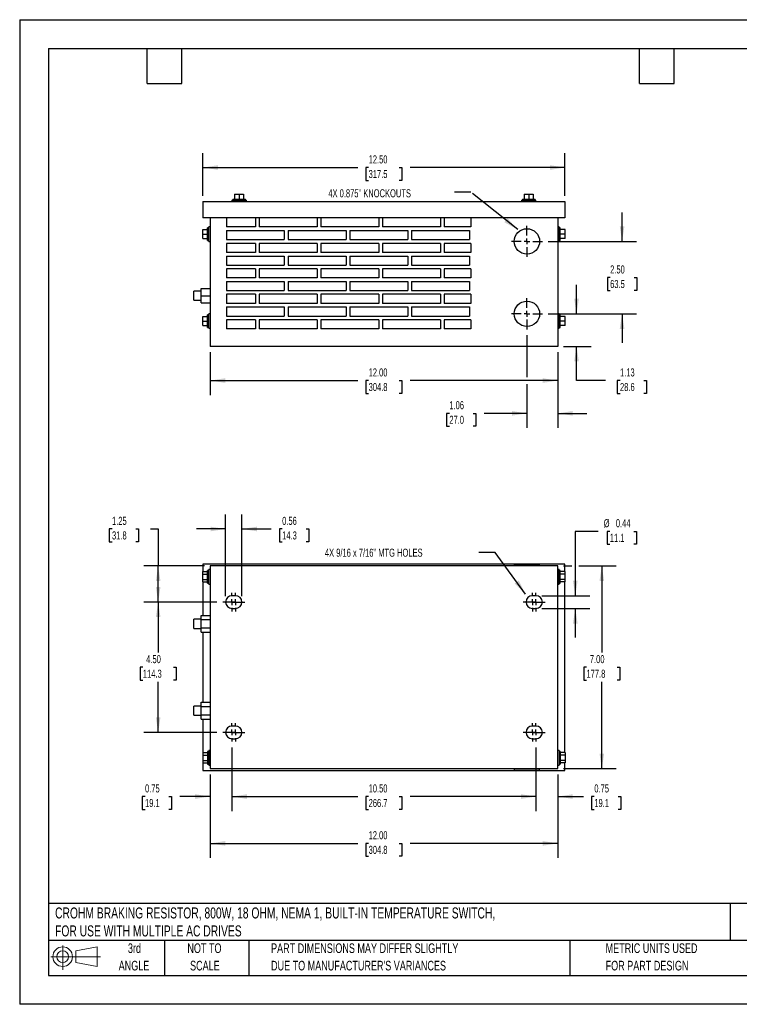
# Model space of a CAD drawing. Header units: inches. Extents: x 0 to 44, y 0 to 34.
# Tile 1 of 4: x 0 to 24.8, y 0 to 34. Entities that reach past the tile are written whole.
import ezdxf

# ---------------------------------------------------------------- set-up
doc = ezdxf.new("R2010")
doc.units = ezdxf.units.IN
doc.header["$LTSCALE"] = 4
doc.header["$MEASUREMENT"] = 0
doc.linetypes.add('CENTERX2', pattern=[0.8, 0.5, -0.1, 0.1, -0.1])
doc.layers.add('CENTER', color=40, linetype='CENTERX2')
doc.layers.add('SLD-DEFPOINTS', color=7, linetype='Continuous')
doc.layers.add('DIMENSIONS', color=140, linetype='Continuous', lineweight=25)
doc.layers.add('TEXT', color=140, linetype='Continuous', lineweight=25)
doc.styles.add('SLDTEXTSTYLE0', font='TXT', dxfattribs={"width": 0.7})
doc.dimstyles.new('SLDDIMSTYLE0', dxfattribs={"dimtxt": 0.277778, "dimasz": 0.52, "dimexe": 0, "dimexo": 0.0625, "dimgap": 0.069444, "dimtad": 0, "dimtih": 1, "dimtoh": 1, "dimrnd": 1e-09, "dimzin": 4, "dimdsep": 46, "dimtxsty": 'SLDTEXTSTYLE0', "dimsah": 1, "dimcen": 0.09, "dimadec": 0, "dimazin": 1, "dimtfac": 1, "dimtmove": 0, "dimatfit": 0, "dimfxl": 0, "dimfrac": 2, "dimtolj": 1, "dimtzin": 12, "dimarcsym": 0})
doc.dimstyles.new('SLDDIMSTYLE1', dxfattribs={"dimtxt": 0.277778, "dimasz": 0.52, "dimexe": 0, "dimexo": 0.0625, "dimgap": 0.069444, "dimtad": 0, "dimtih": 1, "dimtoh": 1, "dimrnd": 1e-09, "dimzin": 12, "dimdsep": 46, "dimtxsty": 'SLDTEXTSTYLE0', "dimsah": 1, "dimcen": 0.09, "dimadec": 0, "dimazin": 3, "dimtfac": 1, "dimtmove": 0, "dimatfit": 0, "dimfxl": 0, "dimfrac": 2, "dimtolj": 1, "dimtzin": 12, "dimarcsym": 0})
doc.dimstyles.new('SLDDIMSTYLE2', dxfattribs={"dimtxt": 0.277778, "dimasz": 0.52, "dimexe": 0, "dimexo": 0.0625, "dimgap": 0.069444, "dimtad": 0, "dimtih": 1, "dimtoh": 1, "dimrnd": 1e-09, "dimzin": 4, "dimdsep": 46, "dimtxsty": 'SLDTEXTSTYLE0', "dimsah": 1, "dimcen": 0.09, "dimadec": 0, "dimazin": 1, "dimtfac": 1, "dimtofl": 0, "dimtmove": 0, "dimatfit": 3, "dimfxl": 0, "dimfrac": 2, "dimtolj": 1, "dimtzin": 12, "dimarcsym": 0})
doc.dimstyles.new('SLDDIMSTYLE3', dxfattribs={"dimtxt": 0.18, "dimasz": 0.52, "dimexe": 0, "dimexo": 0.0625, "dimgap": 0, "dimtad": 0, "dimtih": 1, "dimtoh": 1, "dimdec": 0, "dimrnd": 1e-09, "dimzin": 0, "dimdsep": 46, "dimtxsty": 'Standard', "dimsah": 1, "dimcen": 0.09, "dimadec": 0, "dimazin": 0, "dimtfac": 0.52, "dimtdec": 0, "dimtofl": 0, "dimtmove": 0, "dimatfit": 3, "dimfxl": 0, "dimfrac": 2, "dimtolj": 1, "dimtzin": 0, "dimarcsym": 0})
doc.dimstyles.new('SLDDIMSTYLE4', dxfattribs={"dimtxt": 0.277778, "dimasz": 0.52, "dimexe": 0, "dimexo": 0.0625, "dimgap": 0.069444, "dimtad": 0, "dimtih": 1, "dimtoh": 1, "dimrnd": 1e-09, "dimzin": 12, "dimdsep": 46, "dimtxsty": 'SLDTEXTSTYLE0', "dimsah": 1, "dimcen": 0.09, "dimadec": 0, "dimazin": 3, "dimtfac": 1, "dimtofl": 0, "dimtmove": 0, "dimatfit": 3, "dimfxl": 0, "dimfrac": 2, "dimtolj": 1, "dimtzin": 12, "dimarcsym": 0})
doc.dimstyles.new('SLDDIMSTYLE5', dxfattribs={"dimtxt": 0.277778, "dimasz": 0.52, "dimexe": 0, "dimexo": 0.0625, "dimgap": 0.069444, "dimtad": 0, "dimtih": 1, "dimtoh": 1, "dimrnd": 1e-09, "dimdsep": 46, "dimtxsty": 'SLDTEXTSTYLE0', "dimsah": 1, "dimcen": 0.09, "dimadec": 0, "dimazin": 2, "dimtfac": 1, "dimtmove": 0, "dimatfit": 0, "dimfxl": 0, "dimfrac": 2, "dimtolj": 1, "dimtzin": 12, "dimarcsym": 0})

# ---------------------------------------------------------------- blocks, each defined once
blk = doc.blocks.new('Block11')
at = {"color": 7, "linetype": 'Continuous', "lineweight": 18}
for p, q in [((0.408, 0.836), (0.408, 0)), ((0.863, 0.656), (1.602, 0.792)), ((1.602, 0.792), (1.602, 0.115)), ((0, 0.454), (1.712, 0.454)), ((0.863, 0.251), (0.863, 0.656)), ((0.863, 0.251), (1.602, 0.115))]:
    blk.add_line(p, q, dxfattribs=at)
for radius in [0.339, 0.202]:
    blk.add_circle((0.408, 0.454), radius, dxfattribs=at)
blk = doc.blocks.new('Block12')
at = {"layer": 'SLD-DEFPOINTS'}
blk.add_blockref('Block11', (0, 0), dxfattribs=at)
blk = doc.blocks.new('SW_NOTE_0')
at = {"layer": 'TEXT', "color": 0, "linetype": 'CENTERX2', "lineweight": 18, "char_height": 0.38, "attachment_point": 1, "style": 'SLDTEXTSTYLE0'}
for s, insert in [('CROHM BRAKING RESISTOR, 800W, 18 OHM, NEMA 1, BUILT-IN TEMPERATURE SWITCH,', (0, 0.49)), ('FOR USE WITH MULTIPLE AC DRIVES', (0, -0.13))]:
    blk.add_mtext(s, dxfattribs=dict(at, insert=insert))
blk = doc.blocks.new('SW_NOTE_0_3')
at = {"layer": 'TEXT', "color": 0, "linetype": 'CENTERX2', "lineweight": 18, "char_height": 0.33333, "attachment_point": 1, "style": 'SLDTEXTSTYLE0'}
for s, insert in [('PART DIMENSIONS MAY DIFFER SLIGHTLY', (0, 0.43)), ("DUE TO MANUFACTURER'S VARIANCES", (0, -0.172))]:
    blk.add_mtext(s, dxfattribs=dict(at, insert=insert))
blk = doc.blocks.new('SW_NOTE_0_4')
at = {"layer": 'TEXT', "color": 0, "linetype": 'CENTERX2', "lineweight": 18, "char_height": 0.3333, "attachment_point": 2, "style": 'SLDTEXTSTYLE0'}
for s, insert in [('NOT TO', (0.828, 0.43)), ('SCALE', (0.843, -0.172))]:
    blk.add_mtext(s, dxfattribs=dict(at, insert=insert))
blk = doc.blocks.new('SW_NOTE_0_5')
at = {"layer": 'TEXT', "color": 0, "linetype": 'CENTERX2', "lineweight": 18, "char_height": 0.3333, "attachment_point": 2, "style": 'SLDTEXTSTYLE0'}
for s, insert in [('3rd', (0.365, 0.43)), ('ANGLE', (0.349, -0.172))]:
    blk.add_mtext(s, dxfattribs=dict(at, insert=insert))
blk = doc.blocks.new('SW_NOTE_0_6')
at = {"layer": 'TEXT', "color": 0, "linetype": 'CENTERX2', "lineweight": 18, "char_height": 0.33333, "attachment_point": 1, "style": 'SLDTEXTSTYLE0'}
for s, insert in [('METRIC UNITS USED', (0, 0.43)), ('FOR PART DESIGN', (0, -0.172))]:
    blk.add_mtext(s, dxfattribs=dict(at, insert=insert))
blk = doc.blocks.new('_D')
at = {"layer": 'DIMENSIONS'}
for p, q in [((20.801, 26.345), (20.801, 27.345)), ((18.253, 26.345), (21.301, 26.345)), ((20.388, 25.094), (20.295, 25.094)), ((20.295, 25.094), (20.295, 24.653)), ((21.214, 25.094), (21.307, 25.094)), ((21.307, 25.094), (21.307, 24.653)), ((20.295, 24.653), (20.388, 24.653)), ((21.307, 24.653), (21.214, 24.653)), ((18.253, 23.845), (21.301, 23.845)), ((20.801, 23.845), (20.801, 22.845))]:
    blk.add_line(p, q, dxfattribs=at)
for points in [[(20.801, 26.345), (20.881, 26.865), (20.721, 26.865)], [(20.801, 23.845), (20.721, 23.325), (20.881, 23.325)]]:
    blk.add_solid(points, dxfattribs=at)
at = {"layer": 'DIMENSIONS', "char_height": 0.2778, "attachment_point": 1, "style": 'SLDTEXTSTYLE0'}
for s, insert in [('2.50', (20.388, 25.515)), ('63.5', (20.388, 25.011))]:
    blk.add_mtext(s, dxfattribs=dict(at, insert=insert))
blk = doc.blocks.new('_D_1')
at = {"layer": 'DIMENSIONS'}
for p, q in [((19.228, 23.845), (19.228, 24.845)), ((18.253, 23.845), (19.728, 23.845)), ((18.778, 22.72), (19.728, 22.72)), ((19.228, 21.539), (19.228, 22.72)), ((20.228, 21.539), (19.228, 21.539)), ((20.729, 21.539), (20.636, 21.539)), ((20.636, 21.539), (20.636, 21.097)), ((21.555, 21.539), (21.648, 21.539)), ((21.648, 21.539), (21.648, 21.097)), ((20.636, 21.097), (20.729, 21.097)), ((21.648, 21.097), (21.555, 21.097))]:
    blk.add_line(p, q, dxfattribs=at)
for points in [[(19.228, 23.845), (19.308, 24.365), (19.148, 24.365)], [(19.228, 22.72), (19.148, 22.2), (19.308, 22.2)]]:
    blk.add_solid(points, dxfattribs=at)
at = {"layer": 'DIMENSIONS', "char_height": 0.2778, "attachment_point": 1, "style": 'SLDTEXTSTYLE0'}
for s, insert in [('1.13', (20.729, 21.959)), ('28.6', (20.729, 21.455))]:
    blk.add_mtext(s, dxfattribs=dict(at, insert=insert))
blk = doc.blocks.new('_D_2')
at = {"layer": 'DIMENSIONS'}
for p, q in [((6.578, 22.52), (6.578, 21.039)), ((18.578, 22.52), (18.578, 21.039)), ((6.578, 21.539), (11.673, 21.539)), ((12.049, 21.539), (11.956, 21.539)), ((11.956, 21.539), (11.956, 21.097)), ((13.106, 21.539), (13.199, 21.539)), ((13.199, 21.539), (13.199, 21.097)), ((18.578, 21.539), (13.483, 21.539)), ((11.956, 21.097), (12.049, 21.097)), ((13.199, 21.097), (13.106, 21.097))]:
    blk.add_line(p, q, dxfattribs=at)
for points in [[(6.578, 21.539), (7.098, 21.459), (7.098, 21.619)], [(18.578, 21.539), (18.058, 21.619), (18.058, 21.459)]]:
    blk.add_solid(points, dxfattribs=at)
at = {"layer": 'DIMENSIONS', "char_height": 0.2778, "attachment_point": 1, "style": 'SLDTEXTSTYLE0'}
for s, insert in [('12.00', (12.049, 21.959)), ('304.8', (12.049, 21.455))]:
    blk.add_mtext(s, dxfattribs=dict(at, insert=insert))
blk = doc.blocks.new('_D_3')
at = {"layer": 'DIMENSIONS'}
for p, q in [((17.515, 23.107), (17.515, 21.659)), ((18.578, 22.52), (18.578, 19.907)), ((17.515, 21.419), (17.515, 19.907)), ((14.836, 20.406), (14.742, 20.406)), ((14.742, 20.406), (14.742, 19.965)), ((15.661, 20.406), (15.755, 20.406)), ((15.755, 20.406), (15.755, 19.965)), ((17.515, 20.407), (16.038, 20.407)), ((18.578, 20.407), (19.578, 20.407)), ((14.742, 19.965), (14.836, 19.965)), ((15.755, 19.965), (15.661, 19.965))]:
    blk.add_line(p, q, dxfattribs=at)
for points in [[(17.515, 20.407), (16.995, 20.487), (16.995, 20.327)], [(18.578, 20.407), (19.098, 20.327), (19.098, 20.487)]]:
    blk.add_solid(points, dxfattribs=at)
at = {"layer": 'DIMENSIONS', "char_height": 0.2778, "attachment_point": 1, "style": 'SLDTEXTSTYLE0'}
for s, insert in [('1.06', (14.836, 20.827)), ('27.0', (14.836, 20.323))]:
    blk.add_mtext(s, dxfattribs=dict(at, insert=insert))
blk = doc.blocks.new('_D_4')
at = {"layer": 'DIMENSIONS'}
for p, q in [((6.328, 27.92), (6.328, 29.395)), ((18.828, 27.92), (18.828, 29.395)), ((6.328, 28.895), (11.673, 28.895)), ((12.049, 28.895), (11.956, 28.895)), ((11.956, 28.895), (11.956, 28.453)), ((13.106, 28.895), (13.199, 28.895)), ((13.199, 28.895), (13.199, 28.453)), ((18.828, 28.895), (13.483, 28.895)), ((11.956, 28.453), (12.049, 28.453)), ((13.199, 28.453), (13.106, 28.453))]:
    blk.add_line(p, q, dxfattribs=at)
for points in [[(6.328, 28.895), (6.848, 28.815), (6.848, 28.975)], [(18.828, 28.895), (18.308, 28.975), (18.308, 28.815)]]:
    blk.add_solid(points, dxfattribs=at)
at = {"layer": 'DIMENSIONS', "char_height": 0.2778, "attachment_point": 1, "style": 'SLDTEXTSTYLE0'}
for s, insert in [('12.50', (12.049, 29.315)), ('317.5', (12.049, 28.811))]:
    blk.add_mtext(s, dxfattribs=dict(at, insert=insert))
blk = doc.blocks.new('SW_CENTERMARKSYMBOL_0')
at = {"layer": 'CENTER', "color": 0}
for p, q in [((0, 0.2), (0, 0.5375)), ((-0.2, 0), (-0.5375, 0)), ((0, 0), (-0.1, 0)), ((0, 0), (0, 0.1)), ((0, 0), (0, -0.1)), ((0, 0), (0.1, 0)), ((0.2, 0), (0.5375, 0)), ((0, -0.2), (0, -0.5375))]:
    blk.add_line(p, q, dxfattribs=at)
blk = doc.blocks.new('SW_CENTERMARKSYMBOL_1')
at = {"layer": 'CENTER', "color": 0}
for p, q in [((0, 0.2), (0, 0.5375)), ((-0.2, 0), (-0.5375, 0)), ((0, 0), (-0.1, 0)), ((0, 0), (0, 0.1)), ((0, 0), (0, -0.1)), ((0, 0), (0.1, 0)), ((0.2, 0), (0.5375, 0)), ((0, -0.2), (0, -0.5375))]:
    blk.add_line(p, q, dxfattribs=at)
blk = doc.blocks.new('_D_9')
at = {"layer": 'DIMENSIONS'}
for p, q in [((6.809, 13.889), (4.282, 13.889)), ((4.782, 13.889), (4.782, 12.144)), ((4.254, 11.639), (4.16, 11.639)), ((4.16, 11.639), (4.16, 11.197)), ((5.31, 11.639), (5.404, 11.639)), ((5.404, 11.639), (5.404, 11.197)), ((4.16, 11.197), (4.254, 11.197)), ((4.782, 9.389), (4.782, 11.135)), ((5.404, 11.197), (5.31, 11.197)), ((6.809, 9.389), (4.282, 9.389))]:
    blk.add_line(p, q, dxfattribs=at)
for points in [[(4.782, 13.889), (4.702, 13.369), (4.862, 13.369)], [(4.782, 9.389), (4.862, 9.909), (4.702, 9.909)]]:
    blk.add_solid(points, dxfattribs=at)
at = {"layer": 'DIMENSIONS', "char_height": 0.2778, "attachment_point": 1, "style": 'SLDTEXTSTYLE0'}
for s, insert in [('4.50', (4.369, 12.059)), ('114.3', (4.254, 11.555))]:
    blk.add_mtext(s, dxfattribs=dict(at, insert=insert))
blk = doc.blocks.new('_D_10')
at = {"layer": 'DIMENSIONS'}
for p, q in [((3.188, 16.414), (3.095, 16.414)), ((3.095, 16.414), (3.095, 15.972)), ((4.014, 16.414), (4.107, 16.414)), ((4.107, 16.414), (4.107, 15.972)), ((4.515, 16.414), (4.782, 16.414)), ((4.782, 16.414), (4.782, 15.139)), ((3.095, 15.972), (3.188, 15.972)), ((4.107, 15.972), (4.014, 15.972)), ((6.378, 15.139), (4.282, 15.139)), ((4.782, 13.889), (4.782, 15.139)), ((6.809, 13.889), (4.282, 13.889))]:
    blk.add_line(p, q, dxfattribs=at)
for points in [[(4.782, 15.139), (4.702, 14.619), (4.862, 14.619)], [(4.782, 13.889), (4.862, 14.409), (4.702, 14.409)]]:
    blk.add_solid(points, dxfattribs=at)
at = {"layer": 'DIMENSIONS', "char_height": 0.2778, "attachment_point": 1, "style": 'SLDTEXTSTYLE0'}
for s, insert in [('1.25', (3.188, 16.834)), ('31.8', (3.188, 16.33))]:
    blk.add_mtext(s, dxfattribs=dict(at, insert=insert))
blk = doc.blocks.new('_D_11')
at = {"layer": 'DIMENSIONS'}
for p, q in [((7.109, 14.089), (7.109, 16.914)), ((7.672, 14.089), (7.672, 16.914)), ((7.109, 16.414), (6.109, 16.414)), ((7.672, 16.414), (8.687, 16.414)), ((9.063, 16.414), (8.97, 16.414)), ((8.97, 16.414), (8.97, 15.972)), ((9.889, 16.414), (9.982, 16.414)), ((9.982, 16.414), (9.982, 15.972)), ((8.97, 15.972), (9.063, 15.972)), ((9.982, 15.972), (9.889, 15.972))]:
    blk.add_line(p, q, dxfattribs=at)
for points in [[(7.109, 16.414), (6.589, 16.494), (6.589, 16.334)], [(7.672, 16.414), (8.192, 16.334), (8.192, 16.494)]]:
    blk.add_solid(points, dxfattribs=at)
at = {"layer": 'DIMENSIONS', "char_height": 0.2778, "attachment_point": 1, "style": 'SLDTEXTSTYLE0'}
for s, insert in [('0.56', (9.063, 16.834)), ('14.3', (9.063, 16.33))]:
    blk.add_mtext(s, dxfattribs=dict(at, insert=insert))
blk = doc.blocks.new('_D_12')
at = {"layer": 'DIMENSIONS'}
for p, q in [((19.979, 16.332), (19.185, 16.332)), ((19.185, 16.332), (19.185, 14.108)), ((20.376, 16.332), (20.282, 16.332)), ((20.282, 16.332), (20.282, 15.89)), ((21.201, 16.332), (21.295, 16.332)), ((21.295, 16.332), (21.295, 15.89)), ((20.282, 15.89), (20.376, 15.89)), ((21.295, 15.89), (21.201, 15.89)), ((18.028, 14.108), (19.685, 14.108)), ((18.028, 13.67), (19.685, 13.67)), ((19.185, 13.67), (19.185, 12.67))]:
    blk.add_line(p, q, dxfattribs=at)
for points in [[(19.185, 14.108), (19.265, 14.628), (19.105, 14.628)], [(19.185, 13.67), (19.105, 13.15), (19.265, 13.15)]]:
    blk.add_solid(points, dxfattribs=at)
at = {"layer": 'DIMENSIONS', "char_height": 0.2778, "attachment_point": 1, "style": 'SLDTEXTSTYLE0'}
for s, insert in [('%%c', (20.166, 16.752)), ('0.44', (20.586, 16.752)), ('11.1', (20.376, 16.248))]:
    blk.add_mtext(s, dxfattribs=dict(at, insert=insert))
blk = doc.blocks.new('_D_13')
at = {"layer": 'DIMENSIONS'}
for p, q in [((18.778, 15.139), (19.065, 15.139)), ((19.305, 15.139), (20.601, 15.139)), ((20.101, 15.139), (20.101, 12.144)), ((19.572, 11.639), (19.479, 11.639)), ((19.479, 11.639), (19.479, 11.197)), ((20.629, 11.639), (20.722, 11.639)), ((20.722, 11.639), (20.722, 11.197)), ((19.479, 11.197), (19.572, 11.197)), ((20.101, 8.139), (20.101, 11.135)), ((20.722, 11.197), (20.629, 11.197)), ((18.778, 8.139), (20.601, 8.139))]:
    blk.add_line(p, q, dxfattribs=at)
for points in [[(20.101, 15.139), (20.021, 14.619), (20.181, 14.619)], [(20.101, 8.139), (20.181, 8.659), (20.021, 8.659)]]:
    blk.add_solid(points, dxfattribs=at)
at = {"layer": 'DIMENSIONS', "char_height": 0.2778, "attachment_point": 1, "style": 'SLDTEXTSTYLE0'}
for s, insert in [('7.00', (19.688, 12.059)), ('177.8', (19.572, 11.555))]:
    blk.add_mtext(s, dxfattribs=dict(at, insert=insert))
blk = doc.blocks.new('_D_14')
at = {"layer": 'DIMENSIONS'}
for p, q in [((7.328, 8.87), (7.328, 6.674)), ((17.828, 8.87), (17.828, 6.674)), ((7.328, 7.174), (11.673, 7.174)), ((12.049, 7.173), (11.956, 7.173)), ((11.956, 7.173), (11.956, 6.732)), ((13.106, 7.173), (13.199, 7.173)), ((13.199, 7.173), (13.199, 6.732)), ((17.828, 7.174), (13.483, 7.174)), ((11.956, 6.732), (12.049, 6.732)), ((13.199, 6.732), (13.106, 6.732))]:
    blk.add_line(p, q, dxfattribs=at)
for points in [[(7.328, 7.174), (7.848, 7.094), (7.848, 7.254)], [(17.828, 7.174), (17.308, 7.254), (17.308, 7.094)]]:
    blk.add_solid(points, dxfattribs=at)
at = {"layer": 'DIMENSIONS', "char_height": 0.2778, "attachment_point": 1, "style": 'SLDTEXTSTYLE0'}
for s, insert in [('10.50', (12.049, 7.594)), ('266.7', (12.049, 7.09))]:
    blk.add_mtext(s, dxfattribs=dict(at, insert=insert))
blk = doc.blocks.new('_D_15')
at = {"layer": 'DIMENSIONS'}
for p, q in [((6.578, 7.939), (6.578, 5.057)), ((18.578, 7.939), (18.578, 5.057)), ((6.578, 5.557), (11.673, 5.557)), ((12.049, 5.556), (11.956, 5.556)), ((11.956, 5.556), (11.956, 5.115)), ((13.106, 5.556), (13.199, 5.556)), ((13.199, 5.556), (13.199, 5.115)), ((18.578, 5.557), (13.483, 5.557)), ((11.956, 5.115), (12.049, 5.115)), ((13.199, 5.115), (13.106, 5.115))]:
    blk.add_line(p, q, dxfattribs=at)
for points in [[(6.578, 5.557), (7.098, 5.477), (7.098, 5.637)], [(18.578, 5.557), (18.058, 5.637), (18.058, 5.477)]]:
    blk.add_solid(points, dxfattribs=at)
at = {"layer": 'DIMENSIONS', "char_height": 0.2778, "attachment_point": 1, "style": 'SLDTEXTSTYLE0'}
for s, insert in [('12.00', (12.049, 5.977)), ('304.8', (12.049, 5.473))]:
    blk.add_mtext(s, dxfattribs=dict(at, insert=insert))
blk = doc.blocks.new('_D_16')
at = {"layer": 'DIMENSIONS'}
for p, q in [((17.828, 8.87), (17.828, 6.674)), ((18.578, 7.939), (18.578, 6.674)), ((17.828, 7.174), (16.828, 7.174)), ((18.578, 7.174), (19.465, 7.174)), ((19.842, 7.173), (19.748, 7.173)), ((19.748, 7.173), (19.748, 6.732)), ((20.667, 7.173), (20.76, 7.173)), ((20.76, 7.173), (20.76, 6.732)), ((19.748, 6.732), (19.842, 6.732)), ((20.76, 6.732), (20.667, 6.732))]:
    blk.add_line(p, q, dxfattribs=at)
for points in [[(17.828, 7.174), (17.308, 7.254), (17.308, 7.094)], [(18.578, 7.174), (19.098, 7.094), (19.098, 7.254)]]:
    blk.add_solid(points, dxfattribs=at)
at = {"layer": 'DIMENSIONS', "char_height": 0.2778, "attachment_point": 1, "style": 'SLDTEXTSTYLE0'}
for s, insert in [('0.75', (19.842, 7.594)), ('19.1', (19.842, 7.09))]:
    blk.add_mtext(s, dxfattribs=dict(at, insert=insert))
blk = doc.blocks.new('_D_17')
at = {"layer": 'DIMENSIONS'}
for p, q in [((7.328, 8.87), (7.328, 6.674)), ((6.578, 7.939), (6.578, 6.674)), ((4.328, 7.173), (4.235, 7.173)), ((4.235, 7.173), (4.235, 6.732)), ((5.154, 7.173), (5.247, 7.173)), ((5.247, 7.173), (5.247, 6.732)), ((6.578, 7.174), (5.53, 7.174)), ((7.328, 7.174), (8.328, 7.174)), ((4.235, 6.732), (4.328, 6.732)), ((5.247, 6.732), (5.154, 6.732))]:
    blk.add_line(p, q, dxfattribs=at)
for points in [[(6.578, 7.174), (6.058, 7.254), (6.058, 7.094)], [(7.328, 7.174), (7.848, 7.094), (7.848, 7.254)]]:
    blk.add_solid(points, dxfattribs=at)
at = {"layer": 'DIMENSIONS', "char_height": 0.2778, "attachment_point": 1, "style": 'SLDTEXTSTYLE0'}
for s, insert in [('0.75', (4.328, 7.594)), ('19.1', (4.328, 7.09))]:
    blk.add_mtext(s, dxfattribs=dict(at, insert=insert))
blk = doc.blocks.new('SW_CENTERMARKSYMBOL_2')
at = {"layer": 'CENTER', "color": 0}
for p, q in [((-0.2, 0), (-0.31875, 0)), ((0, 0), (-0.1, 0)), ((0, 0.2), (0, 0.31875)), ((0, 0), (0, 0.1)), ((0, 0), (0, -0.1)), ((0, 0), (0.1, 0)), ((0.2, 0), (0.31875, 0)), ((0, -0.2), (0, -0.31875))]:
    blk.add_line(p, q, dxfattribs=at)
blk = doc.blocks.new('SW_CENTERMARKSYMBOL_3')
at = {"layer": 'CENTER', "color": 0}
for p, q in [((-0.2, 0), (-0.31875, 0)), ((0, 0), (-0.1, 0)), ((0, 0.2), (0, 0.31875)), ((0, 0), (0, 0.1)), ((0, 0), (0, -0.1)), ((0, 0), (0.1, 0)), ((0.2, 0), (0.31875, 0)), ((0, -0.2), (0, -0.31875))]:
    blk.add_line(p, q, dxfattribs=at)
blk = doc.blocks.new('SW_CENTERMARKSYMBOL_4')
at = {"layer": 'CENTER', "color": 0}
for p, q in [((-0.2, 0), (-0.31875, 0)), ((0, 0), (-0.1, 0)), ((0, 0.2), (0, 0.31875)), ((0, 0), (0, 0.1)), ((0, 0), (0, -0.1)), ((0, 0), (0.1, 0)), ((0.2, 0), (0.31875, 0)), ((0, -0.2), (0, -0.31875))]:
    blk.add_line(p, q, dxfattribs=at)
blk = doc.blocks.new('SW_CENTERMARKSYMBOL_5')
at = {"layer": 'CENTER', "color": 0}
for p, q in [((-0.2, 0), (-0.31875, 0)), ((0, 0), (-0.1, 0)), ((0, 0.2), (0, 0.31875)), ((0, 0), (0, 0.1)), ((0, 0), (0, -0.1)), ((0, 0), (0.1, 0)), ((0.2, 0), (0.31875, 0)), ((0, -0.2), (0, -0.31875))]:
    blk.add_line(p, q, dxfattribs=at)
blk = doc.blocks.new('SW_CENTERMARKSYMBOL_6')
at = {"layer": 'CENTER', "color": 0}
for p, q in [((-0.2, 0), (-0.31875, 0)), ((0, 0), (-0.1, 0)), ((0, 0.2), (0, 0.31875)), ((0, 0), (0, 0.1)), ((0, 0), (0, -0.1)), ((0, 0), (0.1, 0)), ((0.2, 0), (0.31875, 0)), ((0, -0.2), (0, -0.31875))]:
    blk.add_line(p, q, dxfattribs=at)
blk = doc.blocks.new('SW_CENTERMARKSYMBOL_7')
at = {"layer": 'CENTER', "color": 0}
for p, q in [((-0.2, 0), (-0.31875, 0)), ((0, 0), (-0.1, 0)), ((0, 0.2), (0, 0.31875)), ((0, 0), (0, 0.1)), ((0, 0), (0, -0.1)), ((0, 0), (0.1, 0)), ((0.2, 0), (0.31875, 0)), ((0, -0.2), (0, -0.31875))]:
    blk.add_line(p, q, dxfattribs=at)
blk = doc.blocks.new('SW_CENTERMARKSYMBOL_8')
at = {"layer": 'CENTER', "color": 0}
for p, q in [((-0.2, 0), (-0.31875, 0)), ((0, 0), (-0.1, 0)), ((0, 0.2), (0, 0.31875)), ((0, 0), (0, 0.1)), ((0, 0), (0, -0.1)), ((0, 0), (0.1, 0)), ((0.2, 0), (0.31875, 0)), ((0, -0.2), (0, -0.31875))]:
    blk.add_line(p, q, dxfattribs=at)
blk = doc.blocks.new('SW_CENTERMARKSYMBOL_9')
at = {"layer": 'CENTER', "color": 0}
for p, q in [((-0.2, 0), (-0.31875, 0)), ((0, 0), (-0.1, 0)), ((0, 0.2), (0, 0.31875)), ((0, 0), (0, 0.1)), ((0, 0), (0, -0.1)), ((0, 0), (0.1, 0)), ((0.2, 0), (0.31875, 0)), ((0, -0.2), (0, -0.31875))]:
    blk.add_line(p, q, dxfattribs=at)

msp = doc.modelspace()

# ---------------------------------------------------------------- linework, layer by layer
at = {"color": 7, "linetype": 'Continuous'}
for p, q in [((0, 34), (0, 0)), ((0, 34), (44, 34)), ((44, 0), (0, 0))]:
    msp.add_line(p, q, dxfattribs=at)
for p, q in [((7.422, 27.974), (7.422, 27.807)), ((7.422, 27.974), (7.578, 27.974)), ((7.578, 27.974), (7.578, 27.807)), ((7.578, 27.974), (7.734, 27.974)), ((7.734, 27.974), (7.734, 27.807)), ((17.422, 27.974), (17.422, 27.807)), ((17.422, 27.974), (17.578, 27.974)), ((17.578, 27.974), (17.578, 27.807)), ((17.578, 27.974), (17.734, 27.974)), ((17.734, 27.974), (17.734, 27.807)), ((6.328, 27.72), (6.328, 27.157)), ((6.328, 27.72), (18.828, 27.72)), ((7.328, 27.77), (7.328, 27.72)), ((7.328, 27.77), (7.578, 27.77)), ((7.359, 27.807), (7.359, 27.77)), ((7.359, 27.807), (7.578, 27.807)), ((7.578, 27.807), (7.797, 27.807)), ((7.578, 27.77), (7.828, 27.77)), ((7.797, 27.77), (7.797, 27.807)), ((7.828, 27.72), (7.828, 27.77)), ((17.328, 27.77), (17.328, 27.72)), ((17.328, 27.77), (17.578, 27.77)), ((17.359, 27.807), (17.359, 27.77)), ((17.359, 27.807), (17.578, 27.807)), ((17.578, 27.807), (17.797, 27.807)), ((17.578, 27.77), (17.828, 27.77)), ((17.797, 27.77), (17.797, 27.807)), ((17.828, 27.72), (17.828, 27.77)), ((18.828, 27.72), (18.828, 27.157)), ((18.828, 27.157), (6.328, 27.157)), ((6.578, 27.157), (6.578, 22.72)), ((7.138, 27.157), (7.138, 26.845)), ((8.138, 27.157), (8.138, 26.845)), ((8.268, 27.157), (8.268, 26.845)), ((10.268, 27.157), (10.268, 26.845)), ((10.398, 27.157), (10.398, 26.845)), ((12.398, 27.157), (12.398, 26.845)), ((12.528, 27.157), (12.528, 26.845)), ((14.528, 27.157), (14.528, 26.845)), ((14.658, 27.157), (14.658, 26.845)), ((15.575, 27.157), (15.575, 26.845)), ((18.578, 27.157), (18.578, 22.72)), ((6.323, 26.751), (6.491, 26.751)), ((6.323, 26.595), (6.323, 26.751)), ((6.323, 26.595), (6.491, 26.595)), ((6.323, 26.439), (6.323, 26.595)), ((6.528, 26.814), (6.491, 26.814)), ((6.491, 26.595), (6.491, 26.814)), ((6.491, 26.376), (6.491, 26.595)), ((6.578, 26.845), (6.528, 26.845)), ((6.528, 26.595), (6.528, 26.845)), ((6.528, 26.345), (6.528, 26.595)), ((8.138, 26.845), (7.138, 26.845)), ((7.138, 26.72), (7.138, 26.407)), ((7.138, 26.72), (9.138, 26.72)), ((10.268, 26.845), (8.268, 26.845)), ((9.138, 26.72), (9.138, 26.407)), ((9.268, 26.72), (11.268, 26.72)), ((9.268, 26.72), (9.268, 26.407)), ((12.398, 26.845), (10.398, 26.845)), ((11.268, 26.72), (11.268, 26.407)), ((11.398, 26.72), (13.398, 26.72)), ((11.398, 26.72), (11.398, 26.407)), ((14.528, 26.845), (12.528, 26.845)), ((13.398, 26.72), (13.398, 26.407)), ((13.528, 26.72), (15.528, 26.72)), ((13.528, 26.72), (13.528, 26.407)), ((15.575, 26.845), (14.658, 26.845)), ((15.528, 26.72), (15.528, 26.407)), ((18.628, 26.845), (18.578, 26.845)), ((18.628, 26.595), (18.628, 26.845)), ((18.665, 26.814), (18.628, 26.814)), ((18.628, 26.345), (18.628, 26.595)), ((18.665, 26.595), (18.665, 26.814)), ((18.832, 26.751), (18.665, 26.751)), ((18.665, 26.376), (18.665, 26.595)), ((18.832, 26.595), (18.665, 26.595)), ((18.832, 26.595), (18.832, 26.751)), ((18.832, 26.439), (18.832, 26.595)), ((6.323, 26.439), (6.491, 26.439)), ((6.491, 26.376), (6.528, 26.376)), ((6.528, 26.345), (6.578, 26.345)), ((7.138, 26.407), (9.138, 26.407)), ((7.138, 26.277), (7.138, 25.965)), ((8.138, 26.277), (7.138, 26.277)), ((8.138, 26.277), (8.138, 25.965)), ((10.268, 26.277), (8.268, 26.277)), ((8.268, 26.277), (8.268, 25.965)), ((9.268, 26.407), (11.268, 26.407)), ((10.268, 26.277), (10.268, 25.965)), ((12.398, 26.277), (10.398, 26.277)), ((10.398, 26.277), (10.398, 25.965)), ((11.398, 26.407), (13.398, 26.407)), ((12.398, 26.277), (12.398, 25.965)), ((14.528, 26.277), (12.528, 26.277)), ((12.528, 26.277), (12.528, 25.965)), ((13.528, 26.407), (15.528, 26.407)), ((14.528, 26.277), (14.528, 25.965)), ((14.658, 26.277), (14.658, 25.965)), ((15.575, 26.277), (14.658, 26.277)), ((15.575, 26.277), (15.575, 25.965)), ((18.578, 26.345), (18.628, 26.345)), ((18.628, 26.376), (18.665, 26.376)), ((18.832, 26.439), (18.665, 26.439)), ((8.138, 25.965), (7.138, 25.965)), ((10.268, 25.965), (8.268, 25.965)), ((12.398, 25.965), (10.398, 25.965)), ((14.528, 25.965), (12.528, 25.965)), ((15.575, 25.965), (14.658, 25.965)), ((7.138, 25.84), (7.138, 25.527)), ((7.138, 25.84), (9.138, 25.84)), ((7.138, 25.527), (9.138, 25.527)), ((9.138, 25.84), (9.138, 25.527)), ((9.268, 25.84), (11.268, 25.84)), ((9.268, 25.84), (9.268, 25.527)), ((9.268, 25.527), (11.268, 25.527)), ((11.268, 25.84), (11.268, 25.527)), ((11.398, 25.84), (13.398, 25.84)), ((11.398, 25.84), (11.398, 25.527)), ((11.398, 25.527), (13.398, 25.527)), ((13.398, 25.84), (13.398, 25.527)), ((13.528, 25.84), (15.528, 25.84)), ((13.528, 25.84), (13.528, 25.527)), ((13.528, 25.527), (15.528, 25.527)), ((15.528, 25.84), (15.528, 25.527)), ((8.138, 25.397), (7.138, 25.397)), ((7.138, 25.397), (7.138, 25.085)), ((8.138, 25.397), (8.138, 25.085)), ((8.268, 25.397), (8.268, 25.085)), ((10.268, 25.397), (8.268, 25.397)), ((10.268, 25.397), (10.268, 25.085)), ((12.398, 25.397), (10.398, 25.397)), ((10.398, 25.397), (10.398, 25.085)), ((12.398, 25.397), (12.398, 25.085)), ((12.528, 25.397), (12.528, 25.085)), ((14.528, 25.397), (12.528, 25.397)), ((14.528, 25.397), (14.528, 25.085)), ((14.658, 25.397), (14.658, 25.085)), ((15.575, 25.397), (14.658, 25.397)), ((15.575, 25.397), (15.575, 25.085)), ((8.138, 25.085), (7.138, 25.085)), ((7.138, 24.96), (9.138, 24.96)), ((7.138, 24.96), (7.138, 24.647)), ((10.268, 25.085), (8.268, 25.085)), ((9.138, 24.96), (9.138, 24.647)), ((9.268, 24.96), (11.268, 24.96)), ((9.268, 24.96), (9.268, 24.647)), ((12.398, 25.085), (10.398, 25.085)), ((11.268, 24.96), (11.268, 24.647)), ((11.398, 24.96), (13.398, 24.96)), ((11.398, 24.96), (11.398, 24.647)), ((14.528, 25.085), (12.528, 25.085)), ((13.398, 24.96), (13.398, 24.647)), ((13.528, 24.96), (13.528, 24.647)), ((13.528, 24.96), (15.528, 24.96)), ((15.575, 25.085), (14.658, 25.085)), ((15.528, 24.96), (15.528, 24.647)), ((6.265, 24.626), (6.015, 24.626)), ((6.015, 24.47), (6.015, 24.626)), ((6.265, 24.47), (6.265, 24.72)), ((6.265, 24.72), (6.578, 24.72)), ((7.138, 24.647), (9.138, 24.647)), ((7.138, 24.517), (7.138, 24.205)), ((8.138, 24.517), (7.138, 24.517)), ((8.138, 24.517), (8.138, 24.205)), ((10.268, 24.517), (8.268, 24.517)), ((8.268, 24.517), (8.268, 24.205)), ((9.268, 24.647), (11.268, 24.647)), ((10.268, 24.517), (10.268, 24.205)), ((10.398, 24.517), (10.398, 24.205)), ((12.398, 24.517), (10.398, 24.517)), ((11.398, 24.647), (13.398, 24.647)), ((12.398, 24.517), (12.398, 24.205)), ((14.528, 24.517), (12.528, 24.517)), ((12.528, 24.517), (12.528, 24.205)), ((13.528, 24.647), (15.528, 24.647)), ((14.528, 24.517), (14.528, 24.205)), ((14.658, 24.517), (14.658, 24.205)), ((15.575, 24.517), (14.658, 24.517)), ((15.575, 24.517), (15.575, 24.205)), ((6.015, 24.314), (6.015, 24.47)), ((6.015, 24.314), (6.265, 24.314)), ((6.265, 24.47), (6.578, 24.47)), ((6.265, 24.22), (6.265, 24.47)), ((6.265, 24.22), (6.578, 24.22)), ((8.138, 24.205), (7.138, 24.205)), ((10.268, 24.205), (8.268, 24.205)), ((12.398, 24.205), (10.398, 24.205)), ((14.528, 24.205), (12.528, 24.205)), ((15.575, 24.205), (14.658, 24.205)), ((6.528, 23.814), (6.491, 23.814)), ((6.491, 23.595), (6.491, 23.814)), ((6.578, 23.845), (6.528, 23.845)), ((6.528, 23.595), (6.528, 23.845)), ((7.138, 24.08), (9.138, 24.08)), ((7.138, 24.08), (7.138, 23.767)), ((9.138, 24.08), (9.138, 23.767)), ((9.268, 24.08), (11.268, 24.08)), ((9.268, 24.08), (9.268, 23.767)), ((11.268, 24.08), (11.268, 23.767)), ((11.398, 24.08), (13.398, 24.08)), ((11.398, 24.08), (11.398, 23.767)), ((13.398, 24.08), (13.398, 23.767)), ((13.528, 24.08), (15.528, 24.08)), ((13.528, 24.08), (13.528, 23.767)), ((15.528, 24.08), (15.528, 23.767)), ((18.628, 23.845), (18.578, 23.845)), ((18.628, 23.595), (18.628, 23.845)), ((18.665, 23.814), (18.628, 23.814)), ((18.665, 23.595), (18.665, 23.814)), ((6.323, 23.595), (6.323, 23.751)), ((6.323, 23.751), (6.491, 23.751)), ((6.323, 23.595), (6.491, 23.595)), ((6.323, 23.439), (6.323, 23.595)), ((6.491, 23.376), (6.491, 23.595)), ((6.528, 23.345), (6.528, 23.595)), ((7.138, 23.767), (9.138, 23.767)), ((7.138, 23.637), (7.138, 23.325)), ((8.138, 23.637), (7.138, 23.637)), ((8.138, 23.637), (8.138, 23.325)), ((10.268, 23.637), (8.268, 23.637)), ((8.268, 23.637), (8.268, 23.325)), ((9.268, 23.767), (11.268, 23.767)), ((10.268, 23.637), (10.268, 23.325)), ((12.398, 23.637), (10.398, 23.637)), ((10.398, 23.637), (10.398, 23.325)), ((11.398, 23.767), (13.398, 23.767)), ((12.398, 23.637), (12.398, 23.325)), ((14.528, 23.637), (12.528, 23.637)), ((12.528, 23.637), (12.528, 23.325)), ((13.528, 23.767), (15.528, 23.767)), ((14.528, 23.637), (14.528, 23.325)), ((14.658, 23.637), (14.658, 23.325)), ((15.575, 23.637), (14.658, 23.637)), ((15.575, 23.637), (15.575, 23.325)), ((18.628, 23.345), (18.628, 23.595)), ((18.832, 23.751), (18.665, 23.751)), ((18.665, 23.376), (18.665, 23.595)), ((18.832, 23.595), (18.665, 23.595)), ((18.832, 23.595), (18.832, 23.751)), ((18.832, 23.439), (18.832, 23.595)), ((6.323, 23.439), (6.491, 23.439)), ((6.491, 23.376), (6.528, 23.376)), ((6.528, 23.345), (6.578, 23.345)), ((8.138, 23.325), (7.138, 23.325)), ((10.268, 23.325), (8.268, 23.325)), ((12.398, 23.325), (10.398, 23.325)), ((14.528, 23.325), (12.528, 23.325)), ((15.575, 23.325), (14.658, 23.325)), ((18.578, 23.345), (18.628, 23.345)), ((18.628, 23.376), (18.665, 23.376)), ((18.832, 23.439), (18.665, 23.439)), ((18.578, 22.72), (6.578, 22.72)), ((18.828, 15.202), (6.328, 15.202)), ((6.328, 15.202), (6.328, 14.945)), ((6.528, 14.983), (6.491, 14.983)), ((6.491, 14.545), (6.491, 14.983)), ((6.578, 15.014), (6.528, 15.014)), ((6.528, 14.514), (6.528, 15.014)), ((18.578, 15.139), (6.578, 15.139)), ((6.578, 15.139), (6.578, 8.139)), ((17.078, 15.189), (17.078, 15.139)), ((17.078, 15.189), (17.953, 15.189)), ((17.953, 15.139), (17.953, 15.189)), ((18.578, 8.139), (18.578, 15.139)), ((18.628, 15.014), (18.578, 15.014)), ((18.628, 14.514), (18.628, 15.014)), ((18.665, 14.983), (18.628, 14.983)), ((18.665, 14.545), (18.665, 14.983)), ((18.828, 14.945), (18.828, 15.202)), ((6.323, 14.945), (6.491, 14.945)), ((6.323, 14.854), (6.323, 14.945)), ((6.323, 14.854), (6.491, 14.854)), ((6.323, 14.674), (6.323, 14.854)), ((6.323, 14.584), (6.323, 14.674)), ((6.323, 14.674), (6.491, 14.674)), ((18.832, 14.945), (18.665, 14.945)), ((18.832, 14.854), (18.665, 14.854)), ((18.832, 14.674), (18.665, 14.674)), ((18.832, 14.854), (18.832, 14.945)), ((18.832, 14.674), (18.832, 14.854)), ((18.832, 14.584), (18.832, 14.674)), ((6.323, 14.584), (6.491, 14.584)), ((6.328, 14.584), (6.328, 13.428)), ((6.491, 14.545), (6.528, 14.545)), ((6.528, 14.514), (6.578, 14.514)), ((18.578, 14.514), (18.628, 14.514)), ((18.628, 14.545), (18.665, 14.545)), ((18.832, 14.584), (18.665, 14.584)), ((18.828, 8.695), (18.828, 14.584)), ((7.453, 14.108), (7.328, 14.108)), ((17.828, 14.108), (17.703, 14.108)), ((7.328, 13.67), (7.453, 13.67)), ((17.703, 13.67), (17.828, 13.67)), ((6.265, 13.295), (6.015, 13.295)), ((6.015, 12.983), (6.015, 13.295)), ((6.265, 13.428), (6.578, 13.428)), ((6.265, 13.284), (6.265, 13.428)), ((6.265, 13.284), (6.578, 13.284)), ((6.265, 12.995), (6.265, 13.284)), ((6.015, 12.983), (6.265, 12.983)), ((6.265, 12.851), (6.265, 12.995)), ((6.265, 12.995), (6.578, 12.995)), ((6.265, 12.851), (6.578, 12.851)), ((6.328, 12.851), (6.328, 10.428)), ((6.265, 10.295), (6.015, 10.295)), ((6.015, 9.983), (6.015, 10.295)), ((6.265, 10.428), (6.578, 10.428)), ((6.265, 10.284), (6.265, 10.428)), ((6.265, 10.284), (6.578, 10.284)), ((6.265, 9.995), (6.265, 10.284)), ((6.015, 9.983), (6.265, 9.983)), ((6.265, 9.995), (6.578, 9.995)), ((6.265, 9.851), (6.265, 9.995)), ((6.265, 9.851), (6.578, 9.851)), ((6.328, 9.851), (6.328, 8.695)), ((7.453, 9.608), (7.328, 9.608)), ((17.828, 9.608), (17.703, 9.608)), ((7.328, 9.17), (7.453, 9.17)), ((17.703, 9.17), (17.828, 9.17)), ((6.323, 8.695), (6.491, 8.695)), ((6.323, 8.695), (6.323, 8.604)), ((6.323, 8.604), (6.491, 8.604)), ((6.323, 8.604), (6.323, 8.424)), ((6.528, 8.733), (6.491, 8.733)), ((6.491, 8.733), (6.491, 8.295)), ((6.578, 8.764), (6.528, 8.764)), ((6.528, 8.764), (6.528, 8.264)), ((18.628, 8.764), (18.578, 8.764)), ((18.628, 8.764), (18.628, 8.264)), ((18.665, 8.733), (18.628, 8.733)), ((18.665, 8.733), (18.665, 8.295)), ((18.832, 8.695), (18.665, 8.695)), ((18.832, 8.604), (18.665, 8.604)), ((18.832, 8.695), (18.832, 8.604)), ((18.832, 8.604), (18.832, 8.424)), ((6.323, 8.424), (6.491, 8.424)), ((6.323, 8.424), (6.323, 8.334)), ((6.323, 8.334), (6.491, 8.334)), ((6.328, 8.334), (6.328, 8.077)), ((6.491, 8.295), (6.528, 8.295)), ((6.528, 8.264), (6.578, 8.264)), ((18.578, 8.264), (18.628, 8.264)), ((18.628, 8.295), (18.665, 8.295)), ((18.832, 8.424), (18.665, 8.424)), ((18.832, 8.334), (18.665, 8.334)), ((18.828, 8.077), (18.828, 8.334)), ((18.832, 8.424), (18.832, 8.334)), ((6.328, 8.077), (18.828, 8.077)), ((6.578, 8.139), (18.578, 8.139)), ((17.078, 8.139), (17.078, 8.089)), ((17.078, 8.089), (17.953, 8.089)), ((17.953, 8.089), (17.953, 8.139))]:
    msp.add_line(p, q)
for centre in [(17.515, 26.345), (17.515, 23.845)]:
    msp.add_circle(centre, 0.438)
for centre, start, end in [((7.328, 13.889), 90, 270), ((7.453, 13.889), 270, 90), ((17.703, 13.889), 90, 270), ((17.828, 13.889), 270, 90), ((7.328, 9.389), 90, 270), ((7.453, 9.389), 270, 90), ((17.703, 9.389), 90, 270), ((17.828, 9.389), 270, 90)]:
    msp.add_arc(centre, 0.219, start, end)
at = {"layer": 'TEXT'}
for p, q in [((1, 33), (43, 33)), ((1, 33), (1, 1)), ((4.4, 31.8), (4.4, 33)), ((5.6, 31.8), (5.6, 33)), ((21.4, 31.8), (21.4, 33)), ((22.6, 31.8), (22.6, 33)), ((4.4, 31.8), (5.6, 31.8)), ((21.4, 31.8), (22.6, 31.8)), ((43, 3.484), (1, 3.484)), ((24.529, 3.484), (24.529, 2.2)), ((43, 2.2), (1, 2.2)), ((5, 2.2), (5, 1)), ((7.907, 2.2), (7.907, 1)), ((18.999, 2.2), (18.999, 1)), ((1, 1), (43, 1))]:
    msp.add_line(p, q, dxfattribs=at)

# ---------------------------------------------------------------- block references
at = {"layer": 'CENTER'}
for name, p in [('SW_CENTERMARKSYMBOL_0', (17.515, 26.345)), ('SW_CENTERMARKSYMBOL_1', (17.515, 23.845)), ('SW_CENTERMARKSYMBOL_5', (7.328, 13.889)), ('SW_CENTERMARKSYMBOL_4', (7.453, 13.889)), ('SW_CENTERMARKSYMBOL_3', (17.703, 13.889)), ('SW_CENTERMARKSYMBOL_2', (17.828, 13.889)), ('SW_CENTERMARKSYMBOL_6', (7.328, 9.389)), ('SW_CENTERMARKSYMBOL_7', (7.453, 9.389)), ('SW_CENTERMARKSYMBOL_8', (17.703, 9.389)), ('SW_CENTERMARKSYMBOL_9', (17.828, 9.389))]:
    msp.add_blockref(name, p, dxfattribs=at)
at = {"layer": 'SLD-DEFPOINTS'}
msp.add_blockref('Block12', (1.077, 1.19), dxfattribs=at)
at = {"layer": 'TEXT', "linetype": 'CENTERX2', "lineweight": 18}
for name, p in [('SW_NOTE_0', (1.222, 2.855)), ('SW_NOTE_0_5', (3.598, 1.675)), ('SW_NOTE_0_4', (5.552, 1.675)), ('SW_NOTE_0_3', (8.68, 1.675)), ('SW_NOTE_0_6', (20.233, 1.675))]:
    msp.add_blockref(name, p, dxfattribs=at)

# ---------------------------------------------------------------- texts
at = {"layer": 'TEXT', "linetype": 'CENTERX2', "lineweight": 18, "char_height": 0.27778, "attachment_point": 1, "style": 'SLDTEXTSTYLE0'}
for s, insert in [('4X 0.875" KNOCKOUTS', (10.658, 28.145)), ('4X 9/16 x 7/16" MTG HOLES', (10.539, 15.734))]:
    msp.add_mtext(s, dxfattribs=dict(at, insert=insert))

# ---------------------------------------------------------------- dimensions: what is measured, and where the dimension line sits
at = {"layer": 'DIMENSIONS'}
for base, p1, p2, dimstyle, picture, middle in [((18.828, 28.895), (6.328, 27.72), (18.828, 27.72), 'SLDDIMSTYLE2', '_D_4', (12.578, 28.895)), ((18.578, 20.407), (17.515, 23.307), (18.578, 22.72), 'SLDDIMSTYLE1', '_D_3', (15.249, 20.407)), ((6.578, 21.539), (18.578, 22.72), (6.578, 22.72), 'SLDDIMSTYLE2', '_D_2', (12.578, 21.539)), ((7.672, 16.414), (7.109, 13.889), (7.672, 13.889), 'SLDDIMSTYLE5', '_D_11', (9.476, 16.414)), ((6.578, 7.174), (7.328, 9.07), (6.578, 8.139), 'SLDDIMSTYLE5', '_D_17', (4.741, 7.174)), ((17.828, 7.174), (7.328, 9.07), (17.828, 9.07), 'SLDDIMSTYLE2', '_D_14', (12.578, 7.174)), ((18.578, 7.174), (17.828, 9.07), (18.578, 8.139), 'SLDDIMSTYLE5', '_D_16', (20.254, 7.174)), ((18.578, 5.557), (6.578, 8.139), (18.578, 8.139), 'SLDDIMSTYLE2', '_D_15', (12.578, 5.557))]:
    dim = msp.add_linear_dim(base=base, p1=p1, p2=p2, dimstyle=dimstyle, dxfattribs=at)
    dim.commit()
    dim.dimension.update_dxf_attribs({"geometry": picture, "text_midpoint": middle, "dimtype": 160})
for base, p1, p2, dimstyle, picture, middle in [((20.801, 23.845), (18.053, 26.345), (18.053, 23.845), 'SLDDIMSTYLE0', '_D', (20.801, 25.095)), ((19.228383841, 22.719851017), (18.052758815, 23.844851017), (18.577758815, 22.719851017), 'SLDDIMSTYLE1', '_D_1', (19.228383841, 21.539492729)), ((4.782, 15.139), (7.009, 13.889), (6.578, 15.139), 'SLDDIMSTYLE4', '_D_10', (4.782, 16.414)), ((20.101, 15.139), (18.578, 8.139), (18.578, 15.139), 'SLDDIMSTYLE2', '_D_13', (20.101, 11.639)), ((4.782, 9.389), (7.009, 13.889), (7.009, 9.389), 'SLDDIMSTYLE2', '_D_9', (4.782, 11.639))]:
    dim = msp.add_linear_dim(base=base, p1=p1, p2=p2, angle=90, dimstyle=dimstyle, dxfattribs=at)
    dim.commit()
    dim.dimension.update_dxf_attribs({"geometry": picture, "text_midpoint": middle, "dimtype": 160})
dim = msp.add_linear_dim(base=(19.185, 13.67), p1=(17.828, 14.108), p2=(17.828, 13.67), angle=90, text='%%c<>', dimstyle='SLDDIMSTYLE5', dxfattribs=at)
dim.commit()
dim.dimension.update_dxf_attribs({"geometry": '_D_12', "text_midpoint": (19.185, 16.332), "dimtype": 160})

# ---------------------------------------------------------------- leaders
at = {"layer": 'TEXT', "linetype": 'CENTERX2', "lineweight": 18}
for points in [[(17.196, 26.752), (15.574, 28.043), (15.018, 28.043)], [(17.47, 14.164), (16.413, 15.601), (15.856, 15.601)]]:
    msp.add_leader(points, dimstyle='SLDDIMSTYLE3', dxfattribs=at)

doc.saveas('drawing.dxf')
